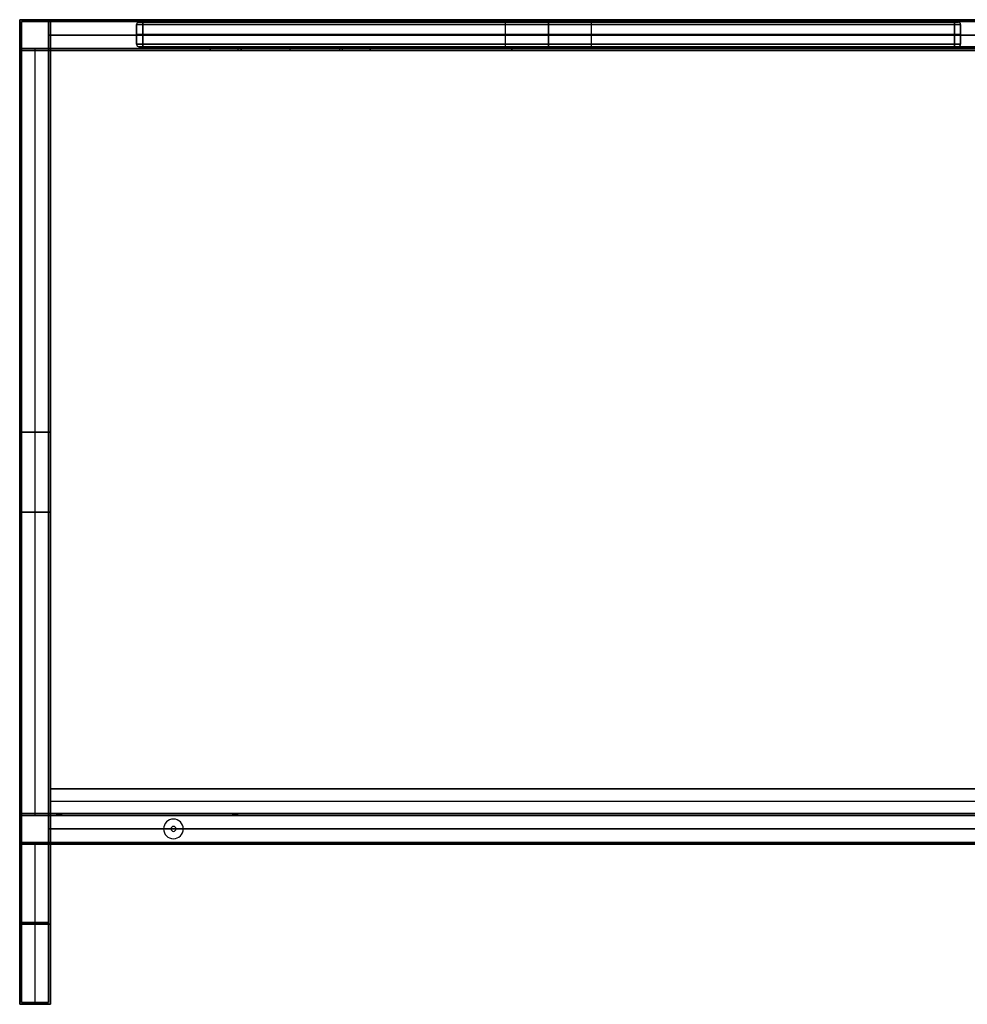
# Model space of a CAD drawing. Header units: millimetres. Extents: x -1182 to 618, y -501 to 299.
# Tile 1 of 2: x -1182 to -411, y -501 to 299. Entities that reach past the tile are written whole.
import ezdxf

# ---------------------------------------------------------------- set-up
doc = ezdxf.new("R2010")
doc.units = ezdxf.units.MM
doc.header["$MEASUREMENT"] = 0
doc.layers.add('Predefinito', color=7, linetype='Continuous', true_color=0x000000)

# ---------------------------------------------------------------- blocks, each defined once
blk = doc.blocks.new('PIANO180')
at = {"layer": 'Predefinito'}
for p, q in [((25, -250, 10), (25, 275, 10)), ((25, 275, 10), (1775, 275, 10)), ((900, 275, 20), (900, 275)), ((900, -250, 20), (900, 275, 20)), ((900, -250), (900, 275)), ((1775, -250, 10), (1775, 275, 10)), ((25, 12.5, 20), (25, 12.5)), ((25, 12.5, 20), (1775, 12.5, 20)), ((25, 12.5), (1775, 12.5)), ((1775, 12.5), (1775, 12.5, 20)), ((25, -250, 10), (1775, -250, 10)), ((900, -250), (900, -250, 20))]:
    blk.add_line(p, q, dxfattribs=at)
for points in [[(25, -250), (25, 12.5), (25, 275)], [(25, 275, 20), (25, 12.5, 20), (25, -250, 20)], [(25, 275), (25, 275, 10), (25, 275, 20)], [(25, 275), (900, 275), (1775, 275)], [(1775, 275, 20), (900, 275, 20), (25, 275, 20)], [(1775, 275), (1775, 12.5), (1775, -250)], [(1775, 275, 20), (1775, 275, 10), (1775, 275)], [(1775, -250, 20), (1775, 12.5, 20), (1775, 275, 20)], [(25, -250, 20), (25, -250, 10), (25, -250)], [(1775, -250), (900, -250), (25, -250)], [(25, -250, 20), (900, -250, 20), (1775, -250, 20)], [(1775, -250, 20), (1775, -250, 10), (1775, -250)]]:
    blk.add_open_spline(points, degree=2, dxfattribs=at)
blk = doc.blocks.new('struttura STAND180')
at = {"layer": 'Predefinito'}
for p, q in [((0, 800), (25, 800)), ((0, 775), (0, 800)), ((1.5, 798.5), (23.5, 798.5)), ((1.5, 776.5), (1.5, 798.5)), ((23.5, 776.5), (23.5, 798.5)), ((25, 775), (25, 800)), ((23.5, 787.5, -251.5), (23.5, 787.5, 251.5)), ((23.5, 787.5, -251.5), (1776.5, 787.5, -251.5)), ((1776.5, 787.5, 251.5), (23.5, 787.5, 251.5)), ((25, 787.5, -250), (25, 787.5, 250)), ((25, 787.5, -250), (1775, 787.5, -250)), ((1775, 787.5, 250), (25, 787.5, 250)), ((1.5, 776.5), (23.5, 776.5)), ((12.5, 153.5, 251.5), (12.5, 776.5, 251.5)), ((12.5, 153.5, -251.5), (12.5, 776.5, -251.5)), ((12.5, 776.5, 251.5), (12.5, 776.5, -251.5)), ((23.5, 153.5, -262.5), (23.5, 776.5, -262.5)), ((23.5, 776.5, -262.5), (1776.5, 776.5, -262.5)), ((23.5, 776.5, 262.5), (1776.5, 776.5, 262.5)), ((155, 775, 237.5), (155, 778, 237.5)), ((155, 778, 237.5), (285, 778, 237.5)), ((155, 775, -237.5), (155, 778, -237.5)), ((155, 778, -237.5), (285, 778, -237.5)), ((285, 776.5, 225), (155, 776.5, 225)), ((155, 776.5, 225), (155, 776.5, 250)), ((155, 776.5, -250), (155, 776.5, -225)), ((155, 776.5, -225), (285, 776.5, -225)), ((177.5, 775, 243), (177.5, 778, 243)), ((177.5, 775, -243), (177.5, 778, -243)), ((260, 776.5, 240.5), (180, 776.5, 240.5)), ((180, 776.5, 245.5), (260, 776.5, 245.5)), ((260, 776.5, -245.5), (180, 776.5, -245.5)), ((180, 776.5, -240.5), (260, 776.5, -240.5)), ((220, 775, 225), (220, 778, 225)), ((220, 778, 225), (220, 778, 240.5)), ((220, 778, 245.5), (220, 778, 250)), ((220, 775, -225), (220, 778, -225)), ((220, 778, -250), (220, 778, -245.5)), ((220, 778, -240.5), (220, 778, -225)), ((220, 775, 240.5), (220, 778, 240.5)), ((220, 775, 245.5), (220, 778, 245.5)), ((220, 775, -245.5), (220, 778, -245.5)), ((220, 775, -240.5), (220, 778, -240.5)), ((260, 778, 245.5), (260, 775, 245.5)), ((260, 778, -240.5), (260, 775, -240.5)), ((262.5, 775, 243), (262.5, 778, 243)), ((262.5, 775, -243), (262.5, 778, -243)), ((285, 775, 237.5), (285, 778, 237.5)), ((285, 775, -237.5), (285, 778, -237.5)), ((285, 776.5, 250), (285, 776.5, 225)), ((285, 776.5, -225), (285, 776.5, -250)), ((400, 775, 237.5), (400, 778, 237.5)), ((400, 778, 237.5), (1400, 778, 237.5)), ((400, 775, -237.5), (400, 778, -237.5)), ((400, 778, -237.5), (1400, 778, -237.5)), ((400, 776.5, 225), (400, 776.5, 250)), ((1400, 776.5, 225), (400, 776.5, 225)), ((400, 776.5, -250), (400, 776.5, -225)), ((400, 776.5, -225), (1400, 776.5, -225)), ((0, 775), (25, 775)), ((12.5, 155, 250), (12.5, 775, 250)), ((12.5, 155, -250), (12.5, 775, -250)), ((12.5, 775, 250), (12.5, 775, -250)), ((25, 155, -262.5), (25, 775, -262.5)), ((155, 775, -250), (285, 775, -250)), ((155, 775, 250), (285, 775, 250)), ((400, 775, -250), (1400, 775, -250)), ((400, 775, 250), (1400, 775, 250)), ((25, 465, 250), (0, 465, 250)), ((0, 465, -250), (25, 465, -250)), ((23.5, 465, 251.5), (1.5, 465, 251.5)), ((1.5, 465, -251.5), (23.5, 465, -251.5)), ((23.5, 465, -273.5), (23.5, 465, -251.5)), ((25, 465, -275), (25, 465, -250)), ((23.5, 400, 273.5), (1.5, 400, 273.5)), ((1.5, 400, -273.5), (23.5, 400, -273.5)), ((1.5, 400, -273.5), (1.5, 400, -251.5)), ((1.5, 400, 251.5), (1.5, 400, 273.5)), ((25, 400, 275), (0, 400, 275)), ((0, 400, -275), (25, 400, -275)), ((0, 400, -275), (0, 400, -250)), ((0, 400, 250), (0, 400, 275)), ((23.5, 389, 251.5), (23.5, 389, 273.5)), ((25, 387.5, 250), (25, 387.5, 275)), ((0, 130), (0, 155)), ((0, 155), (25, 155)), ((1.5, 131.5), (1.5, 153.5)), ((1.5, 153.5), (23.5, 153.5)), ((23.5, 131.5, -50), (23.5, 153.5, -50)), ((23.5, 131.5, 223.5), (23.5, 153.5, 223.5)), ((23.5, 153.5, -262.5), (173, 153.5, -262.5)), ((25, 130, -50), (25, 155, -50)), ((25, 130, 225), (25, 155, 225)), ((25, 155, -262.5), (173, 155, -262.5)), ((30, 155, 162.5), (30, 153.5, 162.5)), ((32, 153.5, 164.5), (32, 155, 164.5)), ((32, 155, 160.5), (32, 153.5, 160.5)), ((34, 155, 162.5), (34, 153.5, 162.5)), ((173, 155, -262.5), (173, 153.5, -262.5)), ((175, 153.5, -260.5), (175, 155, -260.5)), ((175, 155, -264.5), (175, 153.5, -264.5)), ((177, 155, -262.5), (1623, 155, -262.5)), ((177, 155, -262.5), (177, 153.5, -262.5)), ((177, 153.5, -262.5), (1623, 153.5, -262.5)), ((125, 150.5, -251.5), (125, 150.5, -250)), ((125, 144.5, -275), (125, 144.5, -273.5)), ((23.5, 142.5, -251.5), (23.5, 142.5, 151.5)), ((1776.5, 142.5, 173.5), (23.5, 142.5, 173.5)), ((23.5, 142.5, 151.5), (1776.5, 142.5, 151.5)), ((117, 142.5, -251.5), (23.5, 142.5, -251.5)), ((25, 142.5, -250), (25, 142.5, 150)), ((1775, 142.5, 175), (25, 142.5, 175)), ((25, 142.5, 150), (1775, 142.5, 150)), ((117, 142.5, -250), (25, 142.5, -250)), ((117, 142.5, -250), (117, 142.5, -251.5)), ((123, 142.5, -273.5), (123, 142.5, -275)), ((125, 140.5, -275), (125, 140.5, -273.5)), ((127, 142.5, -275), (127, 142.5, -273.5)), ((133, 142.5, -251.5), (133, 142.5, -250)), ((1667, 142.5, -250), (133, 142.5, -250)), ((1667, 142.5, -251.5), (133, 142.5, -251.5)), ((0, 130), (25, 130)), ((1.5, 131.5), (23.5, 131.5)), ((12.5, 1.5, 251.5), (12.5, 131.5, 251.5)), ((12.5, 1.5, -251.5), (12.5, 131.5, -251.5)), ((12.5, 0, 250), (12.5, 130, 250)), ((12.5, 0, -250), (12.5, 130, -250)), ((23.5, 1.5, -262.5), (23.5, 131.5, -262.5)), ((23.5, 131.5, -262.5), (170, 131.5, -262.5)), ((25, 0, -262.5), (25, 130, -262.5)), ((25, 130, -262.5), (170, 130, -262.5)), ((27, 131.5, 162.5), (27, 130, 162.5)), ((32, 130, 167.5), (32, 131.5, 167.5)), ((32, 131.5, 157.5), (32, 130, 157.5)), ((37, 131.5, 162.5), (37, 130, 162.5)), ((125, 134.5, -251.5), (125, 134.5, -250)), ((170, 131.5, -262.5), (170, 130, -262.5)), ((175, 130, -257.5), (175, 131.5, -257.5)), ((175, 131.5, -267.5), (175, 130, -267.5)), ((180, 131.5, -262.5), (1620, 131.5, -262.5)), ((180, 131.5, -262.5), (180, 130, -262.5)), ((180, 130, -262.5), (1620, 130, -262.5)), ((25, 65, 250), (0, 65, 250)), ((0, 65, -250), (25, 65, -250)), ((23.5, 66.5, 251.5), (1.5, 66.5, 251.5)), ((1.5, 66.5, -251.5), (23.5, 66.5, -251.5)), ((23.5, 66.5, -273.5), (23.5, 66.5, -251.5)), ((25, 65, -275), (25, 65, -250)), ((0, 0, 262.5), (8.5, 0, 262.5)), ((0, 0, -262.5), (8.5, 0, -262.5)), ((1.5, 1.5, 262.5), (8.5, 1.5, 262.5)), ((1.5, 1.5, -262.5), (8.5, 1.5, -262.5)), ((8.5, 1.5, -262.5), (8.5, 0, -262.5)), ((8.5, 1.5, 262.5), (8.5, 0, 262.5)), ((12.5, 0, -258.5), (12.5, 1.5, -258.5)), ((12.5, 1.5, -266.5), (12.5, 0, -266.5)), ((12.5, 0, 266.5), (12.5, 1.5, 266.5)), ((12.5, 1.5, 258.5), (12.5, 0, 258.5)), ((12.5, 1.5, 273.5), (12.5, 1.5, 266.5)), ((12.5, 1.5, 258.5), (12.5, 1.5, 251.5)), ((12.5, 1.5, -251.5), (12.5, 1.5, -258.5)), ((12.5, 1.5, -266.5), (12.5, 1.5, -273.5)), ((12.5, 0, 275), (12.5, 0, 266.5)), ((12.5, 0, 258.5), (12.5, 0, 250)), ((12.5, 0, -250), (12.5, 0, -258.5)), ((12.5, 0, -266.5), (12.5, 0, -275)), ((16.5, 1.5, 262.5), (23.5, 1.5, 262.5)), ((16.5, 1.5, -262.5), (23.5, 1.5, -262.5)), ((16.5, 1.5, 262.5), (16.5, 0, 262.5)), ((16.5, 1.5, -262.5), (16.5, 0, -262.5)), ((16.5, 0, 262.5), (25, 0, 262.5)), ((16.5, 0, -262.5), (25, 0, -262.5))]:
    blk.add_line(p, q, dxfattribs=at)
at = {"layer": 'Predefinito', "extrusion": (0, 1, 0)}
for centre, radius, start, end in [((-180, 243, 778), 2.5, 270, 90), ((-180, -243, 778), 2.5, 270, 90), ((-180, 243, 776.5), 2.5, 270, 90), ((-180, -243, 776.5), 2.5, 270, 90), ((-260, 243, 778), 2.5, 90, 270), ((-260, -243, 778), 2.5, 90, 270), ((-260, 243, 776.5), 2.5, 90, 270), ((-260, -243, 776.5), 2.5, 90, 270), ((-180, 243, 775), 2.5, 270, 90), ((-180, -243, 775), 2.5, 270, 90), ((-260, 243, 775), 2.5, 90, 270), ((-260, -243, 775), 2.5, 90, 270), ((-32, 162.5, 155), 2, 270, 90), ((-32, 162.5, 154.25), 2, 270, 90), ((-32, 162.5, 155), 2, 90, 270), ((-32, 162.5, 154.25), 2, 90, 270), ((-175, -262.5, 155), 2, 270, 90), ((-175, -262.5, 154.25), 2, 270, 90), ((-175, -262.5, 155), 2, 90, 270), ((-175, -262.5, 154.25), 2, 90, 270), ((-32, 162.5, 131.5), 5, 270, 90), ((-32, 162.5, 130.75), 5, 270, 90), ((-32, 162.5, 130), 5, 270, 90), ((-32, 162.5, 131.5), 5, 90, 270), ((-32, 162.5, 130.75), 5, 90, 270), ((-32, 162.5, 130), 5, 90, 270), ((-175, -262.5, 131.5), 5, 270, 90), ((-175, -262.5, 130.75), 5, 270, 90), ((-175, -262.5, 130), 5, 270, 90), ((-175, -262.5, 131.5), 5, 90, 270), ((-175, -262.5, 130.75), 5, 90, 270), ((-175, -262.5, 130), 5, 90, 270), ((-12.5, -262.5, 0.75), 4, 270, 90), ((-12.5, 262.5, 0.75), 4, 270, 90), ((-12.5, 262.5, 0.75), 4, 90, 270), ((-12.5, -262.5, 0.75), 4, 90, 270)]:
    blk.add_arc(centre, radius, start, end, dxfattribs=at)
at = {"layer": 'Predefinito', "extrusion": (0, 1, -7.10543e-15)}
for centre in [(-32, 162.5, 153.5), (-175, -262.5, 153.5)]:
    blk.add_arc(centre, 2, 270, 90, dxfattribs=at)
at = {"layer": 'Predefinito', "extrusion": (0, 1, 7.10543e-15)}
for centre in [(-32, 162.5, 153.5), (-175, -262.5, 153.5)]:
    blk.add_arc(centre, 2, 90, 270, dxfattribs=at)
at = {"layer": 'Predefinito'}
for centre, radius, start, end in [((125, 142.5, -251.5), 8, 0, 180), ((125, 142.5, -250), 8, 0, 180), ((125, 142.5, -250.75), 8, 0, 180), ((125, 142.5, -275), 2, 0, 180), ((125, 142.5, -273.5), 2, 0, 180), ((125, 142.5, -274.25), 2, 0, 180), ((125, 142.5, -251.5), 8, 180, 0), ((125, 142.5, -250), 8, 180, 0), ((125, 142.5, -250.75), 8, 180, 0), ((125, 142.5, -275), 2, 180, 360), ((125, 142.5, -273.5), 2, 180, 360), ((125, 142.5, -274.25), 2, 180, 0)]:
    blk.add_arc(centre, radius, start, end, dxfattribs=at)
at = {"layer": 'Predefinito', "extrusion": (0, 1, 2.77556e-17)}
for centre in [(-12.5, -262.5, 1.5), (-12.5, 262.5, 1.5)]:
    blk.add_arc(centre, 4, 270, 90, dxfattribs=at)
at = {"layer": 'Predefinito', "extrusion": (-1.38778e-17, 1, -3.85186e-34)}
for centre in [(-12.5, -262.5), (-12.5, 262.5)]:
    blk.add_arc(centre, 4, 270, 90, dxfattribs=at)
at = {"layer": 'Predefinito', "extrusion": (0, 1, -2.77556e-17)}
for centre in [(-12.5, 262.5, 1.5), (-12.5, -262.5, 1.5)]:
    blk.add_arc(centre, 4, 90, 270, dxfattribs=at)
at = {"layer": 'Predefinito', "extrusion": (1.38778e-17, 1, 3.85186e-34)}
for centre in [(-12.5, 262.5), (-12.5, -262.5)]:
    blk.add_arc(centre, 4, 90, 270, dxfattribs=at)
at = {"layer": 'Predefinito'}
for points in [[(1775, 800, -250), (900, 800, -250), (25, 800, -250)], [(0, 800, 275), (900, 800, 275), (1800, 800, 275)], [(0, 0, 275), (0, 400, 275), (0, 800, 275)], [(0, 800, -275), (0, 400, -275), (0, 0, -275)], [(1800, 800, -275), (900, 800, -275), (0, 800, -275)], [(0, 800, 275), (0, 800), (0, 800, -275)], [(1.5, 1.5, 273.5), (1.5, 400, 273.5), (1.5, 798.5, 273.5)], [(1.5, 798.5, 273.5), (900, 798.5, 273.5), (1798.5, 798.5, 273.5)], [(1.5, 798.5, -273.5), (1.5, 400, -273.5), (1.5, 1.5, -273.5)], [(1798.5, 798.5, -273.5), (900, 798.5, -273.5), (1.5, 798.5, -273.5)], [(1.5, 798.5, 273.5), (1.5, 798.5), (1.5, 798.5, -273.5)], [(23.5, 798.5, 251.5), (23.5, 798.5), (23.5, 798.5, -251.5)], [(23.5, 798.5, -251.5), (23.5, 787.5, -251.5), (23.5, 776.5, -251.5)], [(23.5, 776.5, 251.5), (23.5, 787.5, 251.5), (23.5, 798.5, 251.5)], [(23.5, 798.5, 251.5), (900, 798.5, 251.5), (1776.5, 798.5, 251.5)], [(1776.5, 798.5, -251.5), (900, 798.5, -251.5), (23.5, 798.5, -251.5)], [(25, 800, 250), (25, 800), (25, 800, -250)], [(25, 775, 250), (25, 787.5, 250), (25, 800, 250)], [(25, 800, -250), (25, 787.5, -250), (25, 775, -250)], [(25, 800, 250), (900, 800, 250), (1775, 800, 250)], [(1.5, 776.5, 251.5), (12.5, 776.5, 251.5), (23.5, 776.5, 251.5)], [(1.5, 153.5, 251.5), (1.5, 465, 251.5), (1.5, 776.5, 251.5)], [(1.5, 776.5, -251.5), (1.5, 465, -251.5), (1.5, 153.5, -251.5)], [(23.5, 776.5, -251.5), (12.5, 776.5, -251.5), (1.5, 776.5, -251.5)], [(1.5, 776.5, 251.5), (1.5, 776.5), (1.5, 776.5, -251.5)], [(23.5, 153.5, -251.5), (23.5, 465, -251.5), (23.5, 776.5, -251.5)], [(23.5, 776.5, -251.5), (23.5, 776.5, -262.5), (23.5, 776.5, -273.5)], [(23.5, 776.5, -273.5), (23.5, 465, -273.5), (23.5, 153.5, -273.5)], [(23.5, 1.5, 273.5), (23.5, 389, 273.5), (23.5, 776.5, 273.5)], [(23.5, 776.5, 273.5), (23.5, 776.5, 262.5), (23.5, 776.5, 251.5)], [(23.5, 776.5, 251.5), (23.5, 465, 251.5), (23.5, 153.5, 251.5)], [(23.5, 776.5, -251.5), (23.5, 776.5), (23.5, 776.5, 251.5)], [(1776.5, 776.5, 273.5), (900, 776.5, 273.5), (23.5, 776.5, 273.5)], [(23.5, 776.5, -273.5), (900, 776.5, -273.5), (1776.5, 776.5, -273.5)], [(23.5, 776.5, -251.5), (900, 776.5, -251.5), (1776.5, 776.5, -251.5)], [(1776.5, 776.5, 251.5), (900, 776.5, 251.5), (23.5, 776.5, 251.5)], [(155, 775, -250), (155, 776.5, -250), (155, 778, -250)], [(155, 778, -250), (220, 778, -250), (285, 778, -250)], [(285, 778, 250), (220, 778, 250), (155, 778, 250)], [(155, 778, 250), (155, 776.5, 250), (155, 775, 250)], [(155, 775, 225), (155, 776.5, 225), (155, 778, 225)], [(155, 778, 225), (220, 778, 225), (285, 778, 225)], [(155, 778, 250), (155, 778, 237.5), (155, 778, 225)], [(155, 775, -225), (155, 776.5, -225), (155, 778, -225)], [(155, 778, -225), (155, 778, -237.5), (155, 778, -250)], [(285, 778, -225), (220, 778, -225), (155, 778, -225)], [(180, 778, 240.5), (220, 778, 240.5), (260, 778, 240.5)], [(260, 778, 245.5), (220, 778, 245.5), (180, 778, 245.5)], [(180, 778, -245.5), (220, 778, -245.5), (260, 778, -245.5)], [(260, 778, -240.5), (220, 778, -240.5), (180, 778, -240.5)], [(180, 775, 240.5), (180, 776.5, 240.5), (180, 778, 240.5)], [(180, 778, 245.5), (180, 776.5, 245.5), (180, 775, 245.5)], [(180, 775, -245.5), (180, 776.5, -245.5), (180, 778, -245.5)], [(180, 778, -240.5), (180, 776.5, -240.5), (180, 775, -240.5)], [(260, 778, 240.5), (260, 776.5, 240.5), (260, 775, 240.5)], [(260, 778, -245.5), (260, 776.5, -245.5), (260, 775, -245.5)], [(285, 778, -250), (285, 776.5, -250), (285, 775, -250)], [(285, 775, 250), (285, 776.5, 250), (285, 778, 250)], [(285, 775, 225), (285, 776.5, 225), (285, 778, 225)], [(285, 778, 225), (285, 778, 237.5), (285, 778, 250)], [(285, 775, -225), (285, 776.5, -225), (285, 778, -225)], [(285, 778, -250), (285, 778, -237.5), (285, 778, -225)], [(400, 775, -250), (400, 776.5, -250), (400, 778, -250)], [(400, 778, -250), (900, 778, -250), (1400, 778, -250)], [(400, 778, 250), (400, 776.5, 250), (400, 775, 250)], [(1400, 778, 250), (900, 778, 250), (400, 778, 250)], [(400, 778, 250), (400, 778, 237.5), (400, 778, 225)], [(400, 778, 225), (400, 776.5, 225), (400, 775, 225)], [(400, 778, 225), (900, 778, 225), (1400, 778, 225)], [(400, 775, -225), (400, 776.5, -225), (400, 778, -225)], [(400, 778, -225), (400, 778, -237.5), (400, 778, -250)], [(1400, 778, -225), (900, 778, -225), (400, 778, -225)], [(0, 155, 250), (0, 465, 250), (0, 775, 250)], [(0, 775, 250), (12.5, 775, 250), (25, 775, 250)], [(0, 775, -250), (0, 465, -250), (0, 155, -250)], [(25, 775, -250), (12.5, 775, -250), (0, 775, -250)], [(0, 775, 250), (0, 775), (0, 775, -250)], [(25, 775, -275), (25, 465, -275), (25, 155, -275)], [(25, 775, -250), (25, 775, -262.5), (25, 775, -275)], [(25, 155, -250), (25, 465, -250), (25, 775, -250)], [(25, 775, 250), (25, 465, 250), (25, 155, 250)], [(25, 775, 275), (25, 775, 262.5), (25, 775, 250)], [(25, 0, 275), (25, 387.5, 275), (25, 775, 275)], [(25, 775, -250), (25, 775), (25, 775, 250)], [(1775, 775, 275), (900, 775, 275), (25, 775, 275)], [(25, 775, -275), (900, 775, -275), (1775, 775, -275)], [(25, 775, -250), (90, 775, -250), (155, 775, -250)], [(155, 775, 250), (90, 775, 250), (25, 775, 250)], [(285, 775, -225), (220, 775, -225), (155, 775, -225)], [(155, 775, -225), (155, 775, -237.5), (155, 775, -250)], [(155, 775, 250), (155, 775, 237.5), (155, 775, 225)], [(155, 775, 225), (220, 775, 225), (285, 775, 225)], [(180, 775, -240.5), (220, 775, -240.5), (260, 775, -240.5)], [(260, 775, -245.5), (220, 775, -245.5), (180, 775, -245.5)], [(180, 775, 245.5), (220, 775, 245.5), (260, 775, 245.5)], [(260, 775, 240.5), (220, 775, 240.5), (180, 775, 240.5)], [(285, 775, -250), (342.5, 775, -250), (400, 775, -250)], [(285, 775, -250), (285, 775, -237.5), (285, 775, -225)], [(400, 775, 250), (342.5, 775, 250), (285, 775, 250)], [(285, 775, 225), (285, 775, 237.5), (285, 775, 250)], [(1400, 775, -225), (900, 775, -225), (400, 775, -225)], [(400, 775, -225), (400, 775, -237.5), (400, 775, -250)], [(400, 775, 250), (400, 775, 237.5), (400, 775, 225)], [(400, 775, 225), (900, 775, 225), (1400, 775, 225)], [(25, 155, 250), (12.5, 155, 250), (0, 155, 250)], [(0, 155, -250), (12.5, 155, -250), (25, 155, -250)], [(0, 155, 250), (0, 155), (0, 155, -250)], [(23.5, 153.5, 251.5), (12.5, 153.5, 251.5), (1.5, 153.5, 251.5)], [(1.5, 153.5, -251.5), (12.5, 153.5, -251.5), (23.5, 153.5, -251.5)], [(1.5, 153.5, 251.5), (1.5, 153.5), (1.5, 153.5, -251.5)], [(23.5, 153.5, -251.5), (23.5, 142.5, -251.5), (23.5, 131.5, -251.5)], [(23.5, 131.5, 151.5), (23.5, 142.5, 151.5), (23.5, 153.5, 151.5)], [(23.5, 153.5, 151.5), (23.5, 153.5, -50), (23.5, 153.5, -251.5)], [(23.5, 153.5, -273.5), (23.5, 153.5, -262.5), (23.5, 153.5, -251.5)], [(23.5, 153.5, 173.5), (23.5, 142.5, 173.5), (23.5, 131.5, 173.5)], [(23.5, 153.5, 251.5), (23.5, 153.5, 212.5), (23.5, 153.5, 173.5)], [(1776.5, 153.5, -273.5), (900, 153.5, -273.5), (23.5, 153.5, -273.5)], [(23.5, 153.5, 151.5), (900, 153.5, 151.5), (1776.5, 153.5, 151.5)], [(1776.5, 153.5, 173.5), (900, 153.5, 173.5), (23.5, 153.5, 173.5)], [(1776.5, 153.5, -251.5), (900, 153.5, -251.5), (23.5, 153.5, -251.5)], [(25, 155, -250), (25, 142.5, -250), (25, 130, -250)], [(25, 155, 150), (25, 155, -50), (25, 155, -250)], [(25, 130, 150), (25, 142.5, 150), (25, 155, 150)], [(25, 155, -275), (25, 155, -262.5), (25, 155, -250)], [(25, 155, 175), (25, 142.5, 175), (25, 130, 175)], [(25, 155, 250), (25, 155, 212.5), (25, 155, 175)], [(1775, 155, -275), (900, 155, -275), (25, 155, -275)], [(1775, 155, 175), (900, 155, 175), (25, 155, 175)], [(25, 155, 150), (900, 155, 150), (1775, 155, 150)], [(25, 155, -250), (900, 155, -250), (1775, 155, -250)], [(0, 0, 250), (0, 65, 250), (0, 130, 250)], [(0, 130, 250), (12.5, 130, 250), (25, 130, 250)], [(25, 130, -250), (12.5, 130, -250), (0, 130, -250)], [(0, 130, -250), (0, 65, -250), (0, 0, -250)], [(0, 130, -250), (0, 130), (0, 130, 250)], [(1.5, 1.5, 251.5), (1.5, 66.5, 251.5), (1.5, 131.5, 251.5)], [(1.5, 131.5, 251.5), (12.5, 131.5, 251.5), (23.5, 131.5, 251.5)], [(1.5, 131.5, -251.5), (1.5, 66.5, -251.5), (1.5, 1.5, -251.5)], [(23.5, 131.5, -251.5), (12.5, 131.5, -251.5), (1.5, 131.5, -251.5)], [(1.5, 131.5, -251.5), (1.5, 131.5), (1.5, 131.5, 251.5)], [(23.5, 131.5, -251.5), (23.5, 131.5, -262.5), (23.5, 131.5, -273.5)], [(23.5, 131.5, -273.5), (23.5, 66.5, -273.5), (23.5, 1.5, -273.5)], [(23.5, 1.5, -251.5), (23.5, 66.5, -251.5), (23.5, 131.5, -251.5)], [(23.5, 131.5, -251.5), (23.5, 131.5, -50), (23.5, 131.5, 151.5)], [(23.5, 131.5, 173.5), (23.5, 131.5, 212.5), (23.5, 131.5, 251.5)], [(23.5, 131.5, 251.5), (23.5, 66.5, 251.5), (23.5, 1.5, 251.5)], [(23.5, 131.5, -273.5), (900, 131.5, -273.5), (1776.5, 131.5, -273.5)], [(23.5, 131.5, 173.5), (900, 131.5, 173.5), (1776.5, 131.5, 173.5)], [(1776.5, 131.5, 151.5), (900, 131.5, 151.5), (23.5, 131.5, 151.5)], [(23.5, 131.5, -251.5), (900, 131.5, -251.5), (1776.5, 131.5, -251.5)], [(25, 130, -250), (25, 130, -262.5), (25, 130, -275)], [(25, 0, -250), (25, 65, -250), (25, 130, -250)], [(25, 130, -275), (25, 65, -275), (25, 0, -275)], [(25, 130, -250), (25, 130, -50), (25, 130, 150)], [(25, 130, 250), (25, 65, 250), (25, 0, 250)], [(25, 130, 175), (25, 130, 212.5), (25, 130, 250)], [(25, 130, -275), (900, 130, -275), (1775, 130, -275)], [(1775, 130, 150), (900, 130, 150), (25, 130, 150)], [(25, 130, 175), (900, 130, 175), (1775, 130, 175)], [(1775, 130, -250), (900, 130, -250), (25, 130, -250)], [(25, 0, 250), (12.5, 0, 250), (0, 0, 250)], [(0, 0, -250), (12.5, 0, -250), (25, 0, -250)], [(25, 0, 275), (12.5, 0, 275), (0, 0, 275)], [(0, 0, 275), (0, 0, 262.5), (0, 0, 250)], [(0, 0, -250), (0, 0, -262.5), (0, 0, -275)], [(0, 0, -275), (12.5, 0, -275), (25, 0, -275)], [(23.5, 1.5, 251.5), (12.5, 1.5, 251.5), (1.5, 1.5, 251.5)], [(1.5, 1.5, -251.5), (12.5, 1.5, -251.5), (23.5, 1.5, -251.5)], [(23.5, 1.5, 273.5), (12.5, 1.5, 273.5), (1.5, 1.5, 273.5)], [(1.5, 1.5, 273.5), (1.5, 1.5, 262.5), (1.5, 1.5, 251.5)], [(1.5, 1.5, -251.5), (1.5, 1.5, -262.5), (1.5, 1.5, -273.5)], [(1.5, 1.5, -273.5), (12.5, 1.5, -273.5), (23.5, 1.5, -273.5)], [(23.5, 1.5, -273.5), (23.5, 1.5, -262.5), (23.5, 1.5, -251.5)], [(23.5, 1.5, 251.5), (23.5, 1.5, 262.5), (23.5, 1.5, 273.5)], [(25, 0, -275), (25, 0, -262.5), (25, 0, -250)], [(25, 0, 250), (25, 0, 262.5), (25, 0, 275)]]:
    blk.add_open_spline(points, degree=2, dxfattribs=at)
blk = doc.blocks.new('PIANO MISURA 67')
at = {"layer": 'Predefinito'}
for p, q in [((-335, 2), (-335, 18)), ((-333, 20), (-35, 20)), ((-35, 0), (-35, 20)), ((0, 20, -35), (0, 0, -35)), ((0, 0, 35), (0, 20, 35)), ((0, 20, 245.5), (0, 20, 35)), ((0, 20, -35), (0, 20, -245.5)), ((0, 2, 247.5), (0, 18, 247.5)), ((0, 2, -247.5), (0, 18, -247.5)), ((35, 20), (333, 20)), ((35, 0), (35, 20)), ((335, 2), (335, 18)), ((-335, 10, 242.5), (-335, 10, -242.5)), ((330, 10, 247.5), (-330, 10, 247.5)), ((-330, 10, -247.5), (330, 10, -247.5)), ((335, 10, -242.5), (335, 10, 242.5)), ((-333, 0), (-35, 0)), ((0, 0, 245.5), (0, 0, 35)), ((0, 0, -35), (0, 0, -245.5)), ((35, 0), (333, 0))]:
    blk.add_line(p, q, dxfattribs=at)
for centre, start, end in [((-333, 18, 242.5), 90, 180), ((-333, 18, -242.5), 90, 180), ((-333, 18), 90, 180), ((333, 18, 242.5), 0, 90), ((333, 18, -242.5), 0, 90), ((333, 18), 0, 90), ((-333, 2, 242.5), 180, 270), ((-333, 2, -242.5), 180, 270), ((-333, 2), 180, 270), ((333, 2, 242.5), 270, 0), ((333, 2, -242.5), 270, 0), ((333, 2), 270, 0)]:
    blk.add_arc(centre, 2, start, end, dxfattribs=at)
at = {"layer": 'Predefinito', "extrusion": (7.10543e-16, 1, 0)}
for centre, start, end in [((330, 242.5, 18), 0, 90), ((330, -242.5, 18), 270, 0)]:
    blk.add_arc(centre, 5, start, end, dxfattribs=at)
at = {"layer": 'Predefinito', "extrusion": (2.36848e-15, 1, -3.55271e-15)}
blk.add_arc((330, 242.5, 20), 3, 0, 90, dxfattribs=at)
at = {"layer": 'Predefinito', "extrusion": (2.36848e-15, 1, 3.55271e-15)}
blk.add_arc((330, -242.5, 20), 3, 270, 0, dxfattribs=at)
at = {"layer": 'Predefinito', "extrusion": (1, 0, 0)}
for centre, start, end in [((18, 245.5, -330), 0, 90), ((18, 245.5), 0, 90), ((18, -245.5), 270, 0), ((18, 245.5, 330), 0, 90), ((18, -245.5, 330), 270, 0), ((2, 245.5, -330), 90, 180), ((2, -245.5, -330), 180, 270), ((2, 245.5), 90, 180), ((2, -245.5), 180, 270), ((2, 245.5, 330), 90, 180), ((2, -245.5, 330), 180, 270)]:
    blk.add_arc(centre, 2, start, end, dxfattribs=at)
at = {"layer": 'Predefinito', "extrusion": (1, 2.84217e-14, -2.84217e-14)}
blk.add_arc((18, -245.5, -330), 2, 270, 0, dxfattribs=at)
at = {"layer": 'Predefinito', "extrusion": (-1.01506e-16, 1, -5.07531e-17)}
blk.add_arc((0, 0, 20), 35, 270, 90, dxfattribs=at)
at = {"layer": 'Predefinito', "extrusion": (1.01506e-16, 1, 5.07531e-17)}
blk.add_arc((0, 0, 20), 35, 90, 270, dxfattribs=at)
at = {"layer": 'Predefinito', "extrusion": (-2.36848e-15, 1, -3.55271e-15)}
blk.add_arc((-330, 242.5, 20), 3, 90, 180, dxfattribs=at)
at = {"layer": 'Predefinito', "extrusion": (-2.36848e-15, 1, 3.55271e-15)}
blk.add_arc((-330, -242.5, 20), 3, 180, 270, dxfattribs=at)
at = {"layer": 'Predefinito', "extrusion": (-7.10543e-16, 1, 0)}
for centre, start, end in [((-330, 242.5, 18), 90, 180), ((-330, -242.5, 18), 180, 270)]:
    blk.add_arc(centre, 5, start, end, dxfattribs=at)
at = {"layer": 'Predefinito', "extrusion": (0, 1, 0)}
for centre, radius, start, end in [((330, -242.5, 10), 5, 270, 0), ((330, 242.5, 10), 5, 0, 90), ((0, 0, 10), 35, 270, 90), ((0, 0, 10), 35, 90, 270), ((-330, -242.5, 10), 5, 180, 270), ((-330, 242.5, 10), 5, 90, 180)]:
    blk.add_arc(centre, radius, start, end, dxfattribs=at)
at = {"layer": 'Predefinito', "extrusion": (-1.77636e-16, 1, 1.77636e-16)}
blk.add_arc((330, 242.5, 2), 5, 0, 90, dxfattribs=at)
at = {"layer": 'Predefinito', "extrusion": (-1.33227e-16, 1, -1.77636e-16)}
blk.add_arc((330, -242.5, 2), 5, 270, 0, dxfattribs=at)
at = {"layer": 'Predefinito', "extrusion": (6.34413e-18, 1, 1.76085e-34)}
blk.add_arc((0, 0), 35, 270, 90, dxfattribs=at)
at = {"layer": 'Predefinito', "extrusion": (-6.34413e-18, 1, -1.76085e-34)}
blk.add_arc((0, 0), 35, 90, 270, dxfattribs=at)
at = {"layer": 'Predefinito', "extrusion": (1.33227e-16, 1, 1.77636e-16)}
blk.add_arc((-330, 242.5, 2), 5, 90, 180, dxfattribs=at)
at = {"layer": 'Predefinito', "extrusion": (1.77636e-16, 1, -1.77636e-16)}
blk.add_arc((-330, -242.5, 2), 5, 180, 270, dxfattribs=at)
at = {"layer": 'Predefinito', "extrusion": (0, 1, 2.96059e-16)}
for centre, start, end in [((330, 242.5), 0, 90), ((-330, 242.5), 90, 180)]:
    blk.add_arc(centre, 3, start, end, dxfattribs=at)
at = {"layer": 'Predefinito', "extrusion": (0, 1, -2.96059e-16)}
for centre, start, end in [((330, -242.5), 270, 0), ((-330, -242.5), 180, 270)]:
    blk.add_arc(centre, 3, start, end, dxfattribs=at)
at = {"layer": 'Predefinito'}
for points in [[(-335, 2, -242.5), (-335, 10, -242.5), (-335, 18, -242.5)], [(-335, 18, 242.5), (-335, 10, 242.5), (-335, 2, 242.5)], [(-335, 18, -242.5), (-335, 18), (-335, 18, 242.5)], [(-333, 20, 242.5), (-333, 20), (-333, 20, -242.5)], [(-330, 20, -245.5), (0, 20, -245.5), (330, 20, -245.5)], [(330, 20, 245.5), (0, 20, 245.5), (-330, 20, 245.5)], [(-330, 18, 247.5), (0, 18, 247.5), (330, 18, 247.5)], [(-330, 2, 247.5), (-330, 10, 247.5), (-330, 18, 247.5)], [(-330, 18, -247.5), (-330, 10, -247.5), (-330, 2, -247.5)], [(330, 18, -247.5), (0, 18, -247.5), (-330, 18, -247.5)], [(330, 18, 247.5), (330, 10, 247.5), (330, 2, 247.5)], [(330, 2, -247.5), (330, 10, -247.5), (330, 18, -247.5)], [(333, 20, -242.5), (333, 20), (333, 20, 242.5)], [(335, 18, -242.5), (335, 10, -242.5), (335, 2, -242.5)], [(335, 18, 242.5), (335, 18), (335, 18, -242.5)], [(335, 2, 242.5), (335, 10, 242.5), (335, 18, 242.5)], [(-335, 2, 242.5), (-335, 2), (-335, 2, -242.5)], [(330, 2, 247.5), (0, 2, 247.5), (-330, 2, 247.5)], [(-330, 2, -247.5), (0, 2, -247.5), (330, 2, -247.5)], [(335, 2, -242.5), (335, 2), (335, 2, 242.5)], [(-333, 0, 242.5), (-333, 0), (-333, 0, -242.5)], [(-330, 0, -245.5), (0, 0, -245.5), (330, 0, -245.5)], [(330, 0, 245.5), (0, 0, 245.5), (-330, 0, 245.5)], [(333, 0, -242.5), (333, 0), (333, 0, 242.5)]]:
    blk.add_open_spline(points, degree=2, dxfattribs=at)
blk = doc.blocks.new('STP 180 01')
at = {"layer": 'Predefinito'}
for name, p in [('struttura STAND180', (-1181.79, -500.64, 1800)), ('PIANO MISURA 67', (-751.79, 277.36, 1800))]:
    blk.add_blockref(name, p, dxfattribs=at)
at = {"layer": 'Predefinito', "extrusion": (0, 1, 0), "rotation": 180}
blk.add_blockref('PIANO180', (1181.79, 1800, -345.64), dxfattribs=at)

msp = doc.modelspace()

# ---------------------------------------------------------------- block references
at = {"layer": 'Predefinito'}
msp.add_blockref('STP 180 01', (0, 0), dxfattribs=at)

doc.saveas('drawing.dxf')
